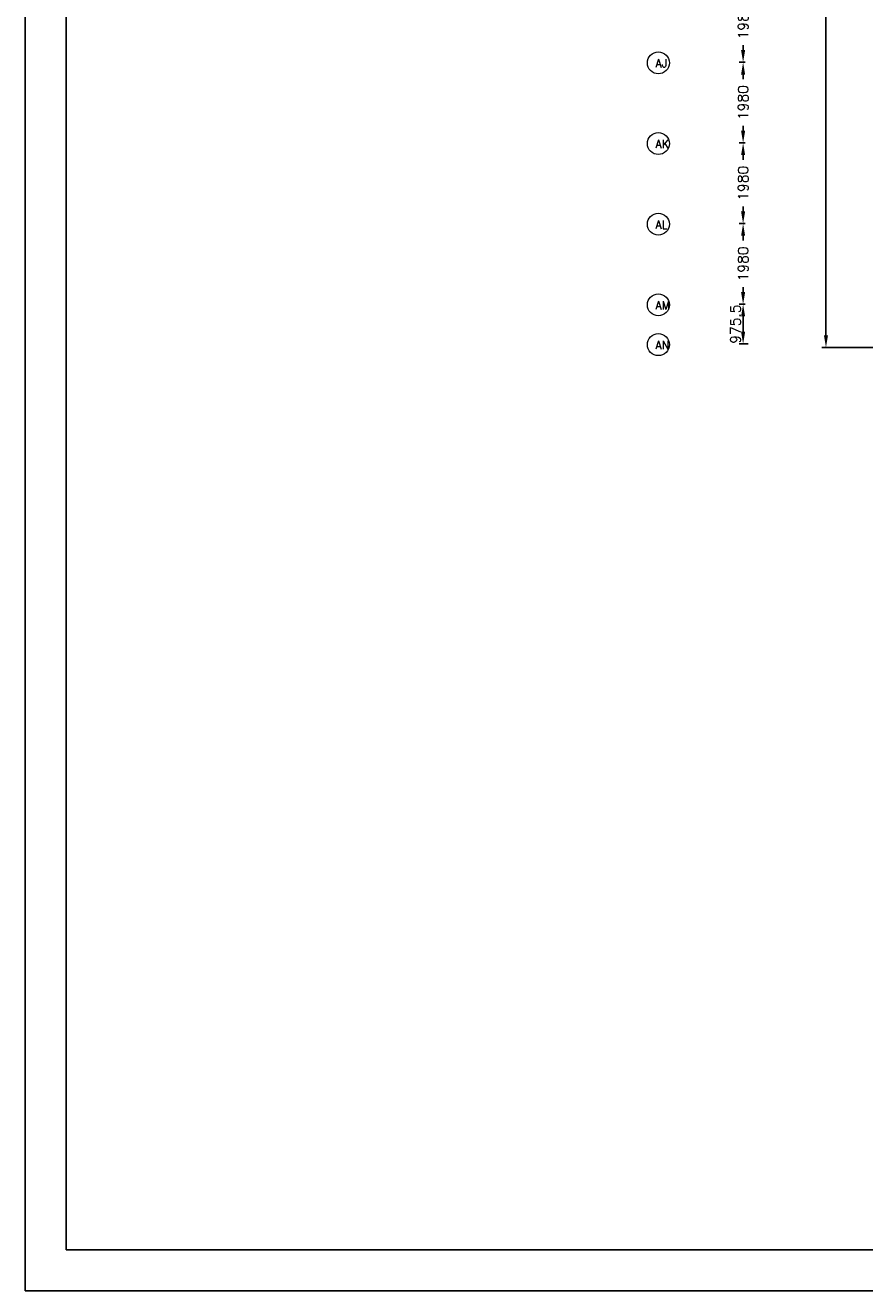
# Model space of a CAD drawing. Header units: millimetres. Extents: x -539328 to 307283, y -3176 to 118900.
# Tile 14 of 33: x 207283 to 227883, y -3176 to 27886. Entities that reach past the tile are written whole.
import ezdxf

# ---------------------------------------------------------------- set-up
doc = ezdxf.new("R2010")
doc.units = ezdxf.units.MM
doc.header["$LTSCALE"] = 50
doc.header["$MEASUREMENT"] = 0
doc.linetypes.add('ACAD_ISO10W100', pattern=[18, 12, -3, 0, -3])
doc.layers.get('DEFPOINTS').update_dxf_attribs({"linetype": 'CONTINUOUS'})
for name, color, linetype in [('KADER', 1, 'CONTINUOUS'), ('Maatvoering', 7, 'CONTINUOUS'), ('Stramien', 7, 'CONTINUOUS'), ('TEKST', 7, 'CONTINUOUS')]:
    doc.layers.add(name, color=color, linetype=linetype)
doc.styles.get("Standard").update_dxf_attribs({"font": 'romans.shx'})
doc.dimstyles.new('DIM-ARR', dxfattribs={"dimtxt": 2.5, "dimasz": 3, "dimexe": 1, "dimexo": 0, "dimgap": 1.5, "dimtad": 1, "dimdsep": 46, "dimtxsty": 'Standard', "dimcen": -3, "dimdle": 1.25, "dimclrt": 7, "dimadec": 0, "dimazin": 0, "dimtfac": 0.8, "dimtmove": 2, "dimatfit": 3, "dimfxl": 1, "dimtvp": 1.8, "dimtolj": 1, "dimarcsym": 0})

# ---------------------------------------------------------------- blocks, each defined once
blk = doc.blocks.new('*D70')
at = {"layer": 'DEFPOINTS', "color": 0, "transparency": 16777216}
for p in [(226933, 66138), (229723, 66138), (229673, 19977)]:
    blk.add_point(p, dxfattribs=at)
at = {"layer": 'Maatvoering', "color": 0, "lineweight": -2, "transparency": 16777216}
for p, q in [((229723, 66138), (226833, 66138)), ((226933, 65838), (226933, 43683)), ((226933, 20277), (226933, 42336)), ((229673, 19977), (226833, 19977))]:
    blk.add_line(p, q, dxfattribs=at)
at = {"layer": 'Maatvoering', "color": 0, "transparency": 16777216}
for points in [[(226883, 65838), (226983, 65838), (226933, 66138)], [(226883, 20277), (226983, 20277), (226933, 19977)]]:
    blk.add_solid(points, dxfattribs=at)
at = {"layer": 'Maatvoering', "color": 7, "lineweight": 0, "transparency": 16777216, "insert": (226933, 43010), "char_height": 250, "attachment_point": 5, "rotation": 90}
blk.add_mtext('\\A1;46161', dxfattribs=at)
blk = doc.blocks.new('*D122')
at = {"layer": 'DEFPOINTS', "color": 0, "transparency": 16777216}
for p in [(224900, 28958), (224900, 28958), (224950, 26978)]:
    blk.add_point(p, dxfattribs=at)
at = {"layer": 'Maatvoering', "color": 0, "lineweight": -2, "transparency": 16777216}
for p, q in [((224900, 28958), (224800, 28958)), ((224900, 28658), (224900, 28541)), ((224900, 27278), (224900, 27396)), ((224950, 26978), (224800, 26978))]:
    blk.add_line(p, q, dxfattribs=at)
at = {"layer": 'Maatvoering', "color": 0, "transparency": 16777216}
for points in [[(224850, 28658), (224950, 28658), (224900, 28958)], [(224850, 27278), (224950, 27278), (224900, 26978)]]:
    blk.add_solid(points, dxfattribs=at)
at = {"layer": 'Maatvoering', "color": 7, "lineweight": 0, "transparency": 16777216, "insert": (224900, 27968), "char_height": 250, "attachment_point": 5, "rotation": 90}
blk.add_mtext('\\A1;1980', dxfattribs=at)
blk = doc.blocks.new('*D123')
at = {"layer": 'DEFPOINTS', "color": 0, "transparency": 16777216}
for p in [(224900, 26978), (224900, 26978), (224950, 24998)]:
    blk.add_point(p, dxfattribs=at)
at = {"layer": 'Maatvoering', "color": 0, "lineweight": -2, "transparency": 16777216}
for p, q in [((224900, 26978), (224800, 26978)), ((224900, 26678), (224900, 26561)), ((224900, 25298), (224900, 25416)), ((224950, 24998), (224800, 24998))]:
    blk.add_line(p, q, dxfattribs=at)
at = {"layer": 'Maatvoering', "color": 0, "transparency": 16777216}
for points in [[(224850, 26678), (224950, 26678), (224900, 26978)], [(224850, 25298), (224950, 25298), (224900, 24998)]]:
    blk.add_solid(points, dxfattribs=at)
at = {"layer": 'Maatvoering', "color": 7, "lineweight": 0, "transparency": 16777216, "insert": (224900, 25988), "char_height": 250, "attachment_point": 5, "rotation": 90}
blk.add_mtext('\\A1;1980', dxfattribs=at)
blk = doc.blocks.new('*D124')
at = {"layer": 'DEFPOINTS', "color": 0, "transparency": 16777216}
for p in [(224900, 24998), (224900, 24998), (224950, 23018)]:
    blk.add_point(p, dxfattribs=at)
at = {"layer": 'Maatvoering', "color": 0, "lineweight": -2, "transparency": 16777216}
for p, q in [((224900, 24998), (224800, 24998)), ((224900, 24698), (224900, 24581)), ((224900, 23318), (224900, 23436)), ((224950, 23018), (224800, 23018))]:
    blk.add_line(p, q, dxfattribs=at)
at = {"layer": 'Maatvoering', "color": 0, "transparency": 16777216}
for points in [[(224850, 24698), (224950, 24698), (224900, 24998)], [(224850, 23318), (224950, 23318), (224900, 23018)]]:
    blk.add_solid(points, dxfattribs=at)
at = {"layer": 'Maatvoering', "color": 7, "lineweight": 0, "transparency": 16777216, "insert": (224900, 24008), "char_height": 250, "attachment_point": 5, "rotation": 90}
blk.add_mtext('\\A1;1980', dxfattribs=at)
blk = doc.blocks.new('*D125')
at = {"layer": 'DEFPOINTS', "color": 0, "transparency": 16777216}
for p in [(224900, 23018), (224900, 23018), (224950, 21038)]:
    blk.add_point(p, dxfattribs=at)
at = {"layer": 'Maatvoering', "color": 0, "lineweight": -2, "transparency": 16777216}
for p, q in [((224900, 23018), (224800, 23018)), ((224900, 22718), (224900, 22601)), ((224900, 21338), (224900, 21456)), ((224950, 21038), (224800, 21038))]:
    blk.add_line(p, q, dxfattribs=at)
at = {"layer": 'Maatvoering', "color": 0, "transparency": 16777216}
for points in [[(224850, 22718), (224950, 22718), (224900, 23018)], [(224850, 21338), (224950, 21338), (224900, 21038)]]:
    blk.add_solid(points, dxfattribs=at)
at = {"layer": 'Maatvoering', "color": 7, "lineweight": 0, "transparency": 16777216, "insert": (224900, 22028), "char_height": 250, "attachment_point": 5, "rotation": 90}
blk.add_mtext('\\A1;1980', dxfattribs=at)
blk = doc.blocks.new('*D126')
at = {"layer": 'DEFPOINTS', "color": 0, "transparency": 16777216}
for p in [(224900, 21038), (224900, 21038), (225025, 20063)]:
    blk.add_point(p, dxfattribs=at)
at = {"layer": 'Maatvoering', "color": 0, "lineweight": -2, "transparency": 16777216}
for p, q in [((224900, 21038), (224800, 21038)), ((224900, 20363), (224900, 20738)), ((225025, 20063), (224800, 20063))]:
    blk.add_line(p, q, dxfattribs=at)
at = {"layer": 'Maatvoering', "color": 0, "transparency": 16777216}
for points in [[(224850, 20738), (224950, 20738), (224900, 21038)], [(224850, 20363), (224950, 20363), (224900, 20063)]]:
    blk.add_solid(points, dxfattribs=at)
at = {"layer": 'Maatvoering', "color": 7, "lineweight": 0, "transparency": 16777216, "insert": (224712, 20551), "char_height": 250, "attachment_point": 5, "rotation": 90}
blk.add_mtext('\\A1;975.5', dxfattribs=at)

msp = doc.modelspace()

# ---------------------------------------------------------------- linework, layer by layer
at = {"layer": 'KADER'}
msp.add_lwpolyline([(207282.715, -3175.862), (207282.715, 115724.138), (307282.715, 115724.138), (307282.715, -3175.862)], close=True, dxfattribs=at)
msp.add_lwpolyline([(208282.715, -2175.862), (208282.715, 114724.138), (306282.715, 114724.138), (306282.715, -2175.862), (208282.715, -2175.862)], dxfattribs=at)
at = {"layer": 'Stramien', "linetype": 'ACAD_ISO10W100', "lineweight": 0, "const_width": 0.8}
for points in [[(226626.533, 26978.308), (223172.706, 26978.308)], [(226626.533, 24998.308), (223172.706, 24998.308)], [(226626.533, 23018.308), (223172.706, 23018.308)], [(226626.533, 21038.308), (223172.706, 21038.308)], [(226626.533, 20062.808), (223172.706, 20062.808)]]:
    msp.add_lwpolyline(points, dxfattribs=at)
at = {"layer": 'Stramien', "lineweight": 0}
for centre in [(222819.325, 26963.124), (222819.325, 24983.124), (222819.325, 23003.124), (222819.325, 21023.124), (222819.325, 20047.624)]:
    msp.add_circle(centre, 269.662, dxfattribs=at)

# ---------------------------------------------------------------- texts
at = {"layer": 'TEKST', "lineweight": 0, "char_height": 200, "attachment_point": 1}
for s, insert in [('AJ', (222746.086, 27053.293)), ('AK', (222746.086, 25073.293)), ('AL', (222746.086, 23093.293)), ('AM', (222746.086, 21113.293)), ('AN', (222746.086, 20137.793))]:
    msp.add_mtext_dynamic_manual_height_columns(s, width=2150.52218, gutter_width=15, heights=[0], dxfattribs=dict(at, insert=insert))

# ---------------------------------------------------------------- dimensions: what is measured, and where the dimension line sits
at = {"layer": 'Maatvoering', "lineweight": 0}
for base, p1, p2, picture, middle in [((226932.593, 66138.308), (229672.721, 19977.307), (229722.722, 66138.308), '*D70', (226932.593, 43009.558)), ((224899.62, 28958.307), (224949.62, 26978.307), (224899.62, 28958.307), '*D122', (224899.62, 27968.307)), ((224899.62, 26978.308), (224949.62, 24998.308), (224899.62, 26978.308), '*D123', (224899.62, 25988.308)), ((224899.62, 24998.308), (224949.62, 23018.308), (224899.62, 24998.308), '*D124', (224899.62, 24008.308)), ((224899.62, 23018.308), (224949.62, 21038.308), (224899.62, 23018.308), '*D125', (224899.62, 22028.308)), ((224899.62, 21038.308), (225024.62, 20062.808), (224899.62, 21038.308), '*D126', (224711.72, 20550.558))]:
    dim = msp.add_linear_dim(base=base, p1=p1, p2=p2, angle=270, dimstyle='DIM-ARR', override={"dimscale": 100}, dxfattribs=at)
    dim.commit()
    dim.dimension.update_dxf_attribs({"geometry": picture, "text_midpoint": middle, "dimtype": 160})

doc.saveas('drawing.dxf')
